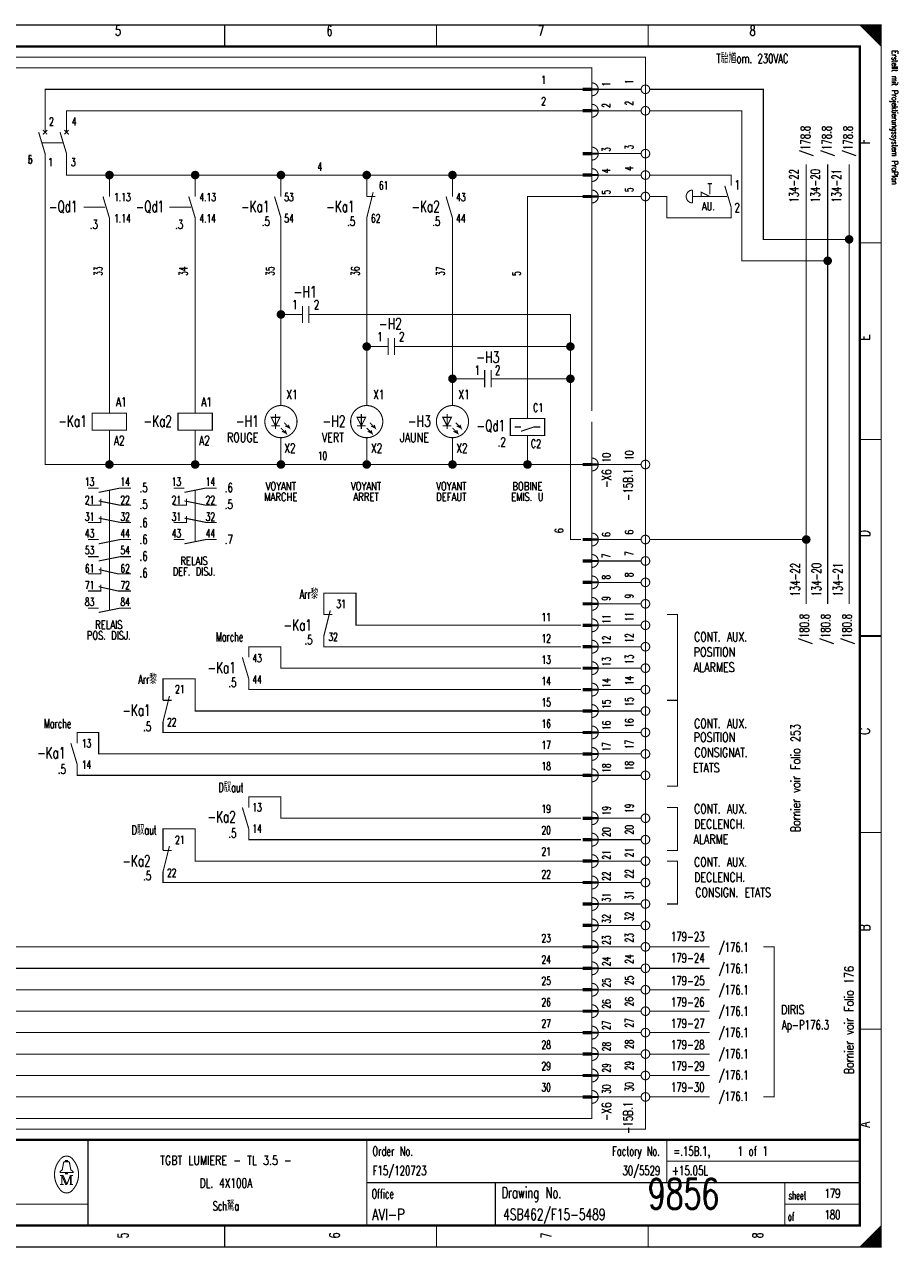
# Model space of a CAD drawing. Extents: x -1 to 409, y 0 to 286.
# Tile 2 of 2: x 205 to 409, y 0 to 285. Entities that reach past the tile are written whole.
import ezdxf
from ezdxf.enums import TextEntityAlignment as Align

# ---------------------------------------------------------------- set-up
doc = ezdxf.new("R2010")
doc.units = 0
doc.header["$MEASUREMENT"] = 0
doc.linetypes.add('GESTRICHELT', pattern=[3.75, 3, -0.75])
doc.layers.get('0').update_dxf_attribs({"color": 9, "linetype": 'CONTINUOUS'})
doc.layers.add('0L', color=7, linetype='CONTINUOUS')
doc.styles.get("Standard").update_dxf_attribs({"font": 'TXT', "bigfont": 'TXT'})

# ---------------------------------------------------------------- blocks, each defined once
blk = doc.blocks.new('BCIRCLE_FILLED')
at = {"color": 0, "linetype": 'Continuous', "const_width": 1, "flags": 128}
blk.add_lwpolyline([(0.5, 0, 1), (-0.5, 0, 1)], format="xyb", close=True, dxfattribs=at)

msp = doc.modelspace()

# ---------------------------------------------------------------- linework, layer by layer
at = {"color": 0, "const_width": 0.25, "flags": 128}
for points in [[(0, 142.5), (0, 285), (405, 285), (405, 0), (0, 0), (0, 142.5)], [(400, 285), (405, 280), (404.75, 280.25), (404.75, 285), (404.5, 285), (404.5, 280.5), (404.25, 280.75), (404.25, 285), (404, 285), (404, 281), (403.75, 281.25), (403.75, 285), (403.5, 285), (403.5, 281.5), (403.25, 281.75)], [(401.5, 283.5), (401.5, 285), (401.25, 285), (401.25, 283.75), (401, 284), (401, 285), (400.75, 285), (400.75, 284.25), (400.5, 284.5), (400.5, 285), (400.25, 285), (400.25, 284.75)], [(403.25, 281.75), (403.25, 285), (403, 285), (403, 282), (402.75, 282.25), (402.75, 285), (402.5, 285), (402.5, 282.5), (402.25, 282.75), (402.25, 285), (402, 285), (402, 283), (401.75, 283.25), (401.75, 285), (401.5, 285)], [(210, 260), (210, 270), (335.5, 270)], [(349, 270), (339, 270)], [(397.5, 235), (377.5, 235), (377.5, 270), (351, 270)], [(215, 260), (215, 265), (335.5, 265)], [(349, 265), (339, 265)], [(392.5, 230), (372.5, 230), (372.5, 265), (351, 265)], [(225, 182.5), (210, 182.5), (210, 255)], [(245, 250), (215, 250), (215, 255)], [(349, 255), (339, 255)], [(387.5, 150), (387.5, 252.5)], [(392.5, 150), (392.5, 252.5)], [(397.5, 150), (397.5, 252.5)], [(225, 245), (225, 250)], [(245, 245), (245, 250), (265, 250)], [(265, 245), (265, 250), (285, 250)], [(285, 245), (285, 250), (305, 250)], [(305, 245), (305, 250), (335.5, 250)], [(349, 250), (339, 250)], [(363, 245), (363, 246), (365, 245)], [(322.5, 193.25), (322.5, 245), (335.5, 245)], [(349, 245), (339, 245)], [(225, 194.5), (225, 240)], [(245, 194.5), (245, 240)], [(265, 196.25), (265, 240)], [(285, 196.25), (285, 240)], [(305, 196.25), (305, 240)], [(267, 217.5), (265, 217.5)], [(294.5, 210), (332.5, 210), (332.5, 217.5), (274.5, 217.5)], [(287, 210), (285, 210)], [(317, 202.5), (332.5, 202.5), (332.5, 210)], [(335.5, 55), (187.5, 55), (187.5, 207.5)], [(335.5, 60), (192.5, 60), (192.5, 207.5)], [(335.5, 65), (197.5, 65), (197.5, 207.5)], [(335.5, 70), (202.5, 70), (202.5, 207.5)], [(309.5, 202.5), (305, 202.5)], [(335, 165), (332.5, 165), (332.5, 202.5)], [(264.75, 193.5), (262.75, 193.5), (263.75, 191.5), (264.75, 193.5)], [(265, 191), (266.25, 189.75), (266, 190.5), (266.25, 189.75), (265.25, 190.25)], [(265.75, 192.25), (267, 191), (266.75, 191.75), (267, 191), (266, 191.5)], [(284.75, 193.5), (282.75, 193.5), (283.75, 191.5), (284.75, 193.5)], [(285, 191), (286.25, 189.75), (286, 190.5), (286.25, 189.75), (285.25, 190.25)], [(285.75, 192.25), (287, 191), (286.75, 191.75), (287, 191), (286, 191.5)], [(304.75, 193.5), (302.75, 193.5), (303.75, 191.5), (304.75, 193.5)], [(305, 191), (306.25, 189.75), (306, 190.5), (306.25, 189.75), (305.25, 190.25)], [(305.75, 192.25), (307, 191), (306.75, 191.75), (307, 191), (306, 191.5)], [(322.5, 193.25), (326.5, 193.25), (326.5, 189.25), (318.5, 189.25), (318.5, 193.25), (322.5, 193.25)], [(321, 190.25), (324, 191.25), (325.5, 191.25)], [(245, 182.5), (225, 182.5), (225, 190.5)], [(265, 182.5), (245, 182.5), (245, 190.5)], [(285, 182.5), (265, 182.5), (265, 188.75)], [(305, 182.5), (285, 182.5), (285, 188.75)], [(322.5, 182.5), (305, 182.5), (305, 188.75)], [(335.5, 182.5), (322.5, 182.5), (322.5, 189.25)], [(349, 182.5), (339, 182.5)], [(222.5, 176), (227.5, 177), (230, 177)], [(242.5, 176), (247.5, 177), (250, 177)], [(335.5, 50), (172.5, 50), (172.5, 175), (103, 175)], [(220, 173), (223, 173), (223, 174.5)], [(222.5, 174), (227.5, 173), (230, 173)], [(240, 173), (243, 173), (243, 174.5)], [(242.5, 174), (247.5, 173), (250, 173)], [(220, 169), (223, 169), (223, 170.5)], [(222.5, 170), (227.5, 169), (230, 169)], [(240, 169), (243, 169), (243, 170.5)], [(242.5, 170), (247.5, 169), (250, 169)], [(222.5, 164), (227.5, 165), (230, 165)], [(242.5, 164), (247.5, 165), (250, 165)], [(349, 165), (339, 165)], [(387.5, 165), (351, 165)], [(222.5, 160), (227.5, 161), (230, 161)], [(349, 160), (339, 160)], [(220, 157), (223, 157), (223, 158.5)], [(222.5, 158), (227, 157), (230, 157)], [(335.5, 45), (167.5, 45), (167.5, 155), (108, 155)], [(220, 153), (223, 153), (223, 154.5)], [(222.5, 154), (227, 153), (230, 153)], [(349, 155), (339, 155)], [(335, 145), (282.5, 145), (282.5, 152.5), (275, 152.5), (275, 147.5)], [(222.5, 148), (227.5, 149), (230, 149)], [(349, 150), (339, 150)], [(355, 127.5), (357.5, 127.5), (357.5, 147.5), (355, 147.5)], [(335, 140), (275, 140), (275, 142.5)], [(349, 145), (339, 145)], [(335, 135), (265, 135), (265, 140), (257.5, 140), (257.5, 137.5)], [(349, 140), (339, 140)], [(335.5, 40), (162.5, 40), (162.5, 135), (113, 135)], [(349, 135), (339, 135)], [(335.5, 125), (245, 125), (245, 132.5), (237.5, 132.5), (237.5, 127.5)], [(335, 130), (257.5, 130), (257.5, 132.5)], [(349, 130), (339, 130)], [(355, 127.5), (357.5, 127.5), (357.5, 107.5), (355, 107.5)], [(349, 125), (339, 125)], [(335.5, 35), (157.5, 35), (157.5, 120), (125, 120)], [(335.5, 115), (222.5, 115), (222.5, 120), (217.5, 120), (217.5, 117.5)], [(335.5, 120), (237.5, 120), (237.5, 122.5)], [(349, 120), (339, 120)], [(349, 115), (339, 115)], [(335.5, 110), (217.5, 110), (217.5, 112.5)], [(349, 110), (339, 110)], [(335, 100), (265, 100), (265, 105), (257.5, 105), (257.5, 102.5)], [(349, 100), (339, 100)], [(355, 102.5), (357.5, 102.5), (357.5, 92.5), (355, 92.5)], [(335.5, 90), (245, 90), (245, 97.5), (237.5, 97.5), (237.5, 92.5)], [(335, 95), (257.5, 95), (257.5, 97.5)], [(349, 95), (339, 95)], [(349, 90), (339, 90)], [(355, 90), (357.5, 90), (357.5, 80), (355, 80)], [(335.5, 85), (237.5, 85), (237.5, 87.5)], [(349, 85), (339, 85)], [(349, 80), (339, 80)], [(349, 75), (339, 75)], [(349, 70), (339, 70)], [(365, 70), (351, 70)], [(377.5, 70), (380, 70), (380, 35), (377.5, 35)], [(349, 65), (339, 65)], [(365, 65), (351, 65)], [(349, 60), (339, 60)], [(365, 60), (351, 60)], [(349, 55), (339, 55)], [(365, 55), (351, 55)], [(349, 50), (339, 50)], [(365, 50), (351, 50)], [(349, 45), (339, 45)], [(365, 45), (351, 45)], [(349, 40), (339, 40)], [(365, 40), (351, 40)], [(349, 35), (339, 35)], [(365, 35), (351, 35)], [(214.8, 19.9), (214.8, 20.2), (215.2, 20.2), (215.2, 19.9)], [(214.8, 17.4), (213.5, 17.4), (213.5, 17.6), (214, 18), (214.3, 19.6)], [(215.2, 17.4), (216.5, 17.4), (216.5, 17.6), (216, 18), (215.7, 19.6)], [(213.9, 16.7), (213.9, 14.6), (213.5, 14.6)], [(213.9, 16.7), (214.8, 14.6), (215.1, 14.6)], [(403, 0), (403, 3), (402.75, 2.75), (402.75, 0), (402.5, 0), (402.5, 2.5), (402.25, 2.25), (402.25, 0), (402, 0), (402, 2), (401.75, 1.75), (401.75, 0), (401.5, 0), (401.5, 1.5), (401.25, 1.25)], [(404.75, 4.75), (404.75, 0), (404.5, 0), (404.5, 4.5), (404.25, 4.25), (404.25, 0), (404, 0), (404, 4), (403.75, 3.75), (403.75, 0), (403.5, 0), (403.5, 3.5), (403.25, 3.25), (403.25, 0), (403, 0)], [(401.25, 1.25), (401.25, 0), (401, 0), (401, 1), (400.75, 0.75), (400.75, 0), (400.5, 0), (400.5, 0.5), (400.25, 0.25), (400.25, 0)]]:
    msp.add_lwpolyline(points, dxfattribs=at)
at = {"color": 0, "flags": 128}
for points, const_width in [([(0, 285), (405, 285), (405, 0), (0, 0)], 0.25), ([(5, 280), (400, 280), (400, 5), (5, 5)], 0.5), ([(5, 280), (400, 280), (400, 5), (5, 5)], 0.25), ([(337.5, 269.75), (335.5, 269.75), (335.5, 270.25), (337.5, 270.25)], 0.25), ([(337.5, 264.75), (335.5, 264.75), (335.5, 265.25), (337.5, 265.25)], 0.25), ([(337.5, 254.75), (335.5, 254.75), (335.5, 255.25), (337.5, 255.25)], 0.25), ([(337.5, 249.75), (335.5, 249.75), (335.5, 250.25), (337.5, 250.25)], 0.25), ([(337.5, 244.75), (335.5, 244.75), (335.5, 245.25), (337.5, 245.25)], 0.25), ([(221, 190.5), (229, 190.5), (229, 194.5), (221, 194.5)], 0.25), ([(241, 190.5), (249, 190.5), (249, 194.5), (241, 194.5)], 0.25), ([(337.5, 182.25), (335.5, 182.25), (335.5, 182.75), (337.5, 182.75)], 0.25), ([(337.5, 164.75), (335.5, 164.75), (335.5, 165.25), (337.5, 165.25)], 0.25), ([(337.5, 159.75), (335.5, 159.75), (335.5, 160.25), (337.5, 160.25)], 0.25), ([(337.5, 154.75), (335.5, 154.75), (335.5, 155.25), (337.5, 155.25)], 0.25), ([(337.5, 149.75), (335.5, 149.75), (335.5, 150.25), (337.5, 150.25)], 0.25), ([(337.5, 144.75), (335.5, 144.75), (335.5, 145.25), (337.5, 145.25)], 0.25), ([(337.5, 139.75), (335.5, 139.75), (335.5, 140.25), (337.5, 140.25)], 0.25), ([(337.5, 134.75), (335.5, 134.75), (335.5, 135.25), (337.5, 135.25)], 0.25), ([(337.5, 129.75), (335.5, 129.75), (335.5, 130.25), (337.5, 130.25)], 0.25), ([(337.5, 124.75), (335.5, 124.75), (335.5, 125.25), (337.5, 125.25)], 0.25), ([(337.5, 119.75), (335.5, 119.75), (335.5, 120.25), (337.5, 120.25)], 0.25), ([(337.5, 114.75), (335.5, 114.75), (335.5, 115.25), (337.5, 115.25)], 0.25), ([(337.5, 109.75), (335.5, 109.75), (335.5, 110.25), (337.5, 110.25)], 0.25), ([(337.5, 99.75), (335.5, 99.75), (335.5, 100.25), (337.5, 100.25)], 0.25), ([(337.5, 94.75), (335.5, 94.75), (335.5, 95.25), (337.5, 95.25)], 0.25), ([(337.5, 89.75), (335.5, 89.75), (335.5, 90.25), (337.5, 90.25)], 0.25), ([(337.5, 84.75), (335.5, 84.75), (335.5, 85.25), (337.5, 85.25)], 0.25), ([(337.5, 79.75), (335.5, 79.75), (335.5, 80.25), (337.5, 80.25)], 0.25), ([(337.5, 74.75), (335.5, 74.75), (335.5, 75.25), (337.5, 75.25)], 0.25), ([(337.5, 69.75), (335.5, 69.75), (335.5, 70.25), (337.5, 70.25)], 0.25), ([(337.5, 64.75), (335.5, 64.75), (335.5, 65.25), (337.5, 65.25)], 0.25), ([(337.5, 59.75), (335.5, 59.75), (335.5, 60.25), (337.5, 60.25)], 0.25), ([(337.5, 54.75), (335.5, 54.75), (335.5, 55.25), (337.5, 55.25)], 0.25), ([(337.5, 49.75), (335.5, 49.75), (335.5, 50.25), (337.5, 50.25)], 0.25), ([(337.5, 44.75), (335.5, 44.75), (335.5, 45.25), (337.5, 45.25)], 0.25), ([(337.5, 39.75), (335.5, 39.75), (335.5, 40.25), (337.5, 40.25)], 0.25), ([(337.5, 34.75), (335.5, 34.75), (335.5, 35.25), (337.5, 35.25)], 0.25), ([(214.8, 17.4), (215.2, 17.4), (215.2, 17.1), (214.8, 17.1)], 0.25)]:
    msp.add_lwpolyline(points, close=True, dxfattribs=dict(at, const_width=const_width))
at = {"color": 0}
for points, const_width in [([(251.875, 285), (251.875, 280)], 0.25), ([(301.25, 285), (301.25, 280)], 0.25), ([(350.625, 285), (350.625, 280)], 0.25), ([(335.5, 270), (337.5, 270)], 0.25), ([(335.5, 265), (337.5, 265)], 0.25), ([(208.5, 260), (210, 255)], 0.25), ([(210.5, 260.5), (209.5, 259.5)], 0.25), ([(209.5, 260.5), (210.5, 259.5)], 0.25), ([(213.5, 260), (215, 255)], 0.25), ([(215.5, 260.5), (214.5, 259.5)], 0.25), ([(214.5, 260.5), (215.5, 259.5)], 0.25), ([(335.5, 255), (337.5, 255)], 0.25), ([(335.5, 250), (337.5, 250)], 0.25), ([(286.5, 246), (285, 240)], 0.25), ([(361, 246.5), (361, 243.5)], 0.25), ([(364.5, 248), (365.5, 248)], 0.25), ([(368.5, 247.5), (370, 242.5)], 0.25), ([(223.5, 245), (225, 240)], 0.25), ([(243.5, 245), (245, 240)], 0.25), ([(263.5, 245), (265, 240)], 0.25), ([(285, 245), (287, 245)], 0.25), ([(303.5, 245), (305, 240)], 0.25), ([(335.5, 245), (337.5, 245)], 0.25), ([(405, 234.167), (400, 234.167)], 0.25), ([(270, 217.5), (267, 217.5)], 0.25), ([(270, 219.5), (270, 215.5)], 0.25), ([(271.5, 219.5), (271.5, 215.5)], 0.25), ([(271.5, 217.5), (274.5, 217.5)], 0.25), ([(290, 212), (290, 208)], 0.25), ([(291.5, 212), (291.5, 208)], 0.25), ([(290, 210), (287, 210)], 0.25), ([(291.5, 210), (294.5, 210)], 0.25), ([(312.5, 202.5), (309.5, 202.5)], 0.25), ([(312.5, 204.5), (312.5, 200.5)], 0.25), ([(314, 204.5), (314, 200.5)], 0.25), ([(314, 202.5), (317, 202.5)], 0.25), ([(263.75, 194.25), (263.75, 190.75)], 0.25), ([(283.75, 194.25), (283.75, 190.75)], 0.25), ([(303.75, 194.25), (303.75, 190.75)], 0.25), ([(262.75, 191.5), (264.75, 191.5)], 0.25), ([(282.75, 191.5), (284.75, 191.5)], 0.25), ([(302.75, 191.5), (304.75, 191.5)], 0.25), ([(319.5, 191.25), (321, 191.25)], 0.25), ([(405, 188.334), (400, 188.334)], 0.25), ([(335.5, 182.5), (337.5, 182.5)], 0.25), ([(220, 177), (222.5, 177)], 0.25), ([(240, 177), (242.5, 177)], 0.25), ([(220, 165), (222.5, 165)], 0.25), ([(240, 165), (242.5, 165)], 0.25), ([(335.5, 165), (337.5, 165)], 0.25), ([(220, 161), (222.5, 161)], 0.25), ([(335.5, 160), (337.5, 160)], 0.25), ([(335.5, 155), (337.5, 155)], 0.25), ([(220, 149), (222.5, 149)], 0.25), ([(276.5, 148.5), (275, 142.5)], 0.25), ([(335.5, 150), (337.5, 150)], 0.25), ([(275, 147.5), (277, 147.5)], 0.25), ([(335.5, 145), (337.5, 145)], 0.25), ([(400, 142.5), (405, 142.5)], 0.5), ([(405, 142.5), (400, 142.5)], 0.25), ([(335.5, 140), (337.5, 140)], 0.25), ([(256, 137.5), (257.5, 132.5)], 0.25), ([(335.5, 135), (337.5, 135)], 0.25), ([(239, 128.5), (237.5, 122.5)], 0.25), ([(335.5, 130), (337.5, 130)], 0.25), ([(237.5, 127.5), (239.5, 127.5)], 0.25), ([(335.5, 125), (337.5, 125)], 0.25), ([(335.5, 120), (337.5, 120)], 0.25), ([(216, 117.5), (217.5, 112.5)], 0.25), ([(335.5, 115), (337.5, 115)], 0.25), ([(335.5, 110), (337.5, 110)], 0.25), ([(256, 102.5), (257.5, 97.5)], 0.25), ([(335.5, 100), (337.5, 100)], 0.25), ([(335.5, 95), (337.5, 95)], 0.25), ([(405, 96.667), (400, 96.667)], 0.25), ([(239, 93.5), (237.5, 87.5)], 0.25), ([(237.5, 92.5), (239.5, 92.5)], 0.25), ([(335.5, 90), (337.5, 90)], 0.25), ([(335.5, 85), (337.5, 85)], 0.25), ([(335.5, 80), (337.5, 80)], 0.25), ([(335.5, 75), (337.5, 75)], 0.25), ([(335.5, 70), (337.5, 70)], 0.25), ([(335.5, 65), (337.5, 65)], 0.25), ([(335.5, 60), (337.5, 60)], 0.25), ([(335.5, 55), (337.5, 55)], 0.25), ([(335.5, 50), (337.5, 50)], 0.25), ([(405, 50.834), (400, 50.834)], 0.25), ([(335.5, 45), (337.5, 45)], 0.25), ([(335.5, 40), (337.5, 40)], 0.25), ([(335.5, 35), (337.5, 35)], 0.25), ([(400, 25), (5, 25)], 0.5), ([(220, 25), (220, 5)], 0.25), ([(285, 25), (285, 5)], 0.25), ([(355, 25), (355, 15)], 0.25), ([(214.6, 19.9), (215.5, 19.9)], 0.25), ([(355, 20), (400, 20)], 0.25), ([(213.5, 16.7), (214.2, 16.7)], 0.25), ([(213.9, 14.6), (214.3, 14.6)], 0.25), ([(214.2, 16.7), (215.1, 14.6)], 0.25), ([(215.1, 14.6), (215.9, 16.7)], 0.25), ([(216.5, 14.6), (215.7, 14.6)], 0.25), ([(215.9, 14.6), (215.9, 16.7)], 0.25), ([(215.9, 16.7), (216.5, 16.7)], 0.25), ([(216.1, 16.7), (216.1, 14.6)], 0.25), ([(285, 15), (400, 15)], 0.25), ([(315, 15), (315, 5)], 0.25), ([(382.5, 15), (382.5, 5)], 0.25), ([(5, 10), (220, 10)], 0.25), ([(382.5, 10), (400, 10)], 0.25), ([(251.875, 0), (251.875, 5)], 0.25), ([(301.25, 0), (301.25, 5)], 0.25), ([(350.625, 0), (350.625, 5)], 0.25), ([(405, 5), (400, 0)], 0.25)]:
    msp.add_lwpolyline(points, dxfattribs=dict(at, const_width=const_width))
at = {"color": 0, "linetype": 'GESTRICHELT', "const_width": 0.25, "flags": 128}
for points in [[(67.5, 277.5), (350, 277.5), (350, 27.5), (125, 27.5), (125, 65), (67.5, 65), (67.5, 277.5)], [(70, 250), (150, 250), (150, 275), (337.5, 275), (337.5, 225)], [(337.5, 192.5), (337.5, 30), (150, 30), (150, 82.5), (70, 82.5), (70, 250)], [(370, 247.5), (370, 250), (351, 250)], [(370, 242.5), (370, 240), (355, 240), (355, 245), (351, 245)]]:
    msp.add_lwpolyline(points, dxfattribs=at)
at = {"color": 0, "const_width": 0.25, "flags": 128}
for points in [[(337.5, 268.5, 1), (337.5, 271.5, 1)], [(337.5, 263.5, 1), (337.5, 266.5, 1)], [(337.5, 253.5, 1), (337.5, 256.5, 1)], [(337.5, 248.5, 1), (337.5, 251.5, 1)], [(337.5, 243.5, 1), (337.5, 246.5, 1)], [(361, 246.5, 1), (361, 243.5, 1)], [(337.5, 181, 1), (337.5, 184, 1)], [(337.5, 163.5, 1), (337.5, 166.5, 1)], [(337.5, 158.5, 1), (337.5, 161.5, 1)], [(337.5, 153.5, 1), (337.5, 156.5, 1)], [(337.5, 148.5, 1), (337.5, 151.5, 1)], [(337.5, 143.5, 1), (337.5, 146.5, 1)], [(337.5, 138.5, 1), (337.5, 141.5, 1)], [(337.5, 133.5, 1), (337.5, 136.5, 1)], [(337.5, 128.5, 1), (337.5, 131.5, 1)], [(337.5, 123.5, 1), (337.5, 126.5, 1)], [(337.5, 118.5, 1), (337.5, 121.5, 1)], [(337.5, 113.5, 1), (337.5, 116.5, 1)], [(337.5, 108.5, 1), (337.5, 111.5, 1)], [(337.5, 98.5, 1), (337.5, 101.5, 1)], [(337.5, 93.5, 1), (337.5, 96.5, 1)], [(337.5, 88.5, 1), (337.5, 91.5, 1)], [(337.5, 83.5, 1), (337.5, 86.5, 1)], [(337.5, 78.5, 1), (337.5, 81.5, 1)], [(337.5, 73.5, 1), (337.5, 76.5, 1)], [(337.5, 68.5, 1), (337.5, 71.5, 1)], [(337.5, 63.5, 1), (337.5, 66.5, 1)], [(337.5, 58.5, 1), (337.5, 61.5, 1)], [(337.5, 53.5, 1), (337.5, 56.5, 1)], [(337.5, 48.5, 1), (337.5, 51.5, 1)], [(337.5, 43.5, 1), (337.5, 46.5, 1)], [(337.5, 38.5, 1), (337.5, 41.5, 1)], [(337.5, 33.5, 1), (337.5, 36.5, 1)], [(213.499601, 20.388348, 0.373815), (213.488, 13.425, 0.373815)], [(216.493359, 20.403602, 0.530775), (213.513, 20.413, 0.530775)], [(214.6, 19.9, 0.414214), (214.3, 19.6, 0.414214)], [(215.7, 19.6, 0.414214), (215.4, 19.9, 0.414214)], [(216.498075, 13.401685, 0.378582), (216.463, 20.438, 0.378582)], [(213.502705, 13.401803, 0.532213), (216.488, 13.388, 0.532213)]]:
    msp.add_lwpolyline(points, format="xyb", dxfattribs=at)
for points in [[(351, 270, 1), (349, 270, 1)], [(351, 265, 1), (349, 265, 1)], [(351, 255, 1), (349, 255, 1)], [(351, 250, 1), (349, 250, 1)], [(351, 245, 1), (349, 245, 1)], [(268.75, 192.5, 1), (261.25, 192.5, 1)], [(288.75, 192.5, 1), (281.25, 192.5, 1)], [(308.75, 192.5, 1), (301.25, 192.5, 1)], [(351, 182.5, 1), (349, 182.5, 1)], [(351, 165, 1), (349, 165, 1)], [(351, 160, 1), (349, 160, 1)], [(351, 155, 1), (349, 155, 1)], [(351, 150, 1), (349, 150, 1)], [(351, 145, 1), (349, 145, 1)], [(351, 140, 1), (349, 140, 1)], [(351, 135, 1), (349, 135, 1)], [(351, 130, 1), (349, 130, 1)], [(351, 125, 1), (349, 125, 1)], [(351, 120, 1), (349, 120, 1)], [(351, 115, 1), (349, 115, 1)], [(351, 110, 1), (349, 110, 1)], [(351, 100, 1), (349, 100, 1)], [(351, 95, 1), (349, 95, 1)], [(351, 90, 1), (349, 90, 1)], [(351, 85, 1), (349, 85, 1)], [(351, 80, 1), (349, 80, 1)], [(351, 75, 1), (349, 75, 1)], [(351, 70, 1), (349, 70, 1)], [(351, 65, 1), (349, 65, 1)], [(351, 60, 1), (349, 60, 1)], [(351, 55, 1), (349, 55, 1)], [(351, 50, 1), (349, 50, 1)], [(351, 45, 1), (349, 45, 1)], [(351, 40, 1), (349, 40, 1)], [(351, 35, 1), (349, 35, 1)]]:
    msp.add_lwpolyline(points, format="xyb", close=True, dxfattribs=at)
at = {"color": 0, "linetype": 'GESTRICHELT', "const_width": 0.25}
for points in [[(209.25, 257.5), (214.25, 257.5)], [(365, 248), (365, 245.5)], [(219, 242.5), (224, 242.5)], [(239, 242.5), (244, 242.5)], [(367, 245), (361, 245)], [(364, 245), (369, 245)], [(337.5, 195), (337.5, 230)], [(225, 164.5), (225, 176.5)], [(245, 164.5), (245, 176.5)], [(225, 148.5), (225, 169)]]:
    msp.add_lwpolyline(points, dxfattribs=at)
at = {"layer": '0L', "color": 0}
for points in [[(338.95, 270.25), (337.55, 270.25), (338.95, 269.75), (337.55, 269.75)], [(338.95, 265.25), (337.55, 265.25), (338.95, 264.75), (337.55, 264.75)], [(338.95, 255.25), (337.55, 255.25), (338.95, 254.75), (337.55, 254.75)], [(338.95, 250.25), (337.55, 250.25), (338.95, 249.75), (337.55, 249.75)], [(338.95, 245.25), (337.55, 245.25), (338.95, 244.75), (337.55, 244.75)], [(338.95, 182.75), (337.55, 182.75), (338.95, 182.25), (337.55, 182.25)], [(338.95, 165.25), (337.55, 165.25), (338.95, 164.75), (337.55, 164.75)], [(338.95, 160.25), (337.55, 160.25), (338.95, 159.75), (337.55, 159.75)], [(338.95, 155.25), (337.55, 155.25), (338.95, 154.75), (337.55, 154.75)], [(338.95, 150.25), (337.55, 150.25), (338.95, 149.75), (337.55, 149.75)], [(338.95, 145.25), (337.55, 145.25), (338.95, 144.75), (337.55, 144.75)], [(338.95, 140.25), (337.55, 140.25), (338.95, 139.75), (337.55, 139.75)], [(338.95, 135.25), (337.55, 135.25), (338.95, 134.75), (337.55, 134.75)], [(338.95, 130.25), (337.55, 130.25), (338.95, 129.75), (337.55, 129.75)], [(338.95, 125.25), (337.55, 125.25), (338.95, 124.75), (337.55, 124.75)], [(338.95, 120.25), (337.55, 120.25), (338.95, 119.75), (337.55, 119.75)], [(338.95, 115.25), (337.55, 115.25), (338.95, 114.75), (337.55, 114.75)], [(338.95, 110.25), (337.55, 110.25), (338.95, 109.75), (337.55, 109.75)], [(338.95, 100.25), (337.55, 100.25), (338.95, 99.75), (337.55, 99.75)], [(338.95, 95.25), (337.55, 95.25), (338.95, 94.75), (337.55, 94.75)], [(338.95, 90.25), (337.55, 90.25), (338.95, 89.75), (337.55, 89.75)], [(338.95, 85.25), (337.55, 85.25), (338.95, 84.75), (337.55, 84.75)], [(338.95, 80.25), (337.55, 80.25), (338.95, 79.75), (337.55, 79.75)], [(338.95, 75.25), (337.55, 75.25), (338.95, 74.75), (337.55, 74.75)], [(338.95, 70.25), (337.55, 70.25), (338.95, 69.75), (337.55, 69.75)], [(338.95, 65.25), (337.55, 65.25), (338.95, 64.75), (337.55, 64.75)], [(338.95, 60.25), (337.55, 60.25), (338.95, 59.75), (337.55, 59.75)], [(338.95, 55.25), (337.55, 55.25), (338.95, 54.75), (337.55, 54.75)], [(338.95, 50.25), (337.55, 50.25), (338.95, 49.75), (337.55, 49.75)], [(338.95, 45.25), (337.55, 45.25), (338.95, 44.75), (337.55, 44.75)], [(338.95, 40.25), (337.55, 40.25), (338.95, 39.75), (337.55, 39.75)], [(338.95, 35.25), (337.55, 35.25), (338.95, 34.75), (337.55, 34.75)]]:
    msp.add_solid(points, dxfattribs=at)

# ---------------------------------------------------------------- block references
at = {"color": 0}
for p in [(225, 250), (245, 250), (265, 250), (285, 250), (305, 250), (397.5, 235), (392.5, 230), (265, 217.5), (285, 210), (332.5, 210), (305, 202.5), (332.5, 202.5), (225, 182.5), (245, 182.5), (265, 182.5), (285, 182.5), (305, 182.5), (322.5, 182.5), (387.5, 165)]:
    msp.add_blockref('BCIRCLE_FILLED', p, dxfattribs=at)

# ---------------------------------------------------------------- texts
for s, height, width, p in [('5', 2.38125, 0.672, (226.989415, 284.858032)), ('6', 2.38125, 0.672, (276.323163, 284.858032)), ('7', 2.38125, 0.672, (325.656912, 284.858032)), ('8', 2.38125, 0.672, (374.99066, 284.858032)), ('AU.', 1.905, 0.738667, (364.698007, 243.687422)), ('-H1', 2.619375, 0.709333, (270.644458, 224.09589)), ('-H2', 2.619375, 0.709333, (290.519925, 216.64259)), ('-H3', 2.619375, 0.709333, (313.234745, 208.834371)), ('VOYANT', 1.905, 0.76, (264.965753, 178.382316)), ('VOYANT', 1.905, 0.76, (284.84122, 178.382316)), ('VOYANT', 1.905, 0.76, (304.716687, 178.382316)), ('BOBINE', 1.905, 0.76, (322.46264, 178.382316)), ('MARCHE', 1.905, 0.76, (264.965753, 175.897883)), ('ARRET', 1.905, 0.76, (284.84122, 175.897883)), ('DEFAUT', 1.905, 0.76, (304.716687, 175.897883)), ('EMIS. U', 1.905, 0.741714, (322.46264, 175.897883)), ('RELAIS', 1.905, 0.76, (244.735367, 160.991283)), ('DEF. DISJ.', 1.905, 0.7408, (244.735367, 158.506849)), ('RELAIS', 1.905, 0.76, (224.8599, 146.084682)), ('POS. DISJ.', 1.905, 0.7408, (224.8599, 143.600249)), ('TGBT LUMIERE - TL 3.5 -', 2.143125, 0.754667, (252.188667, 21.295143)), ('DL. 4X100A', 2.143125, 0.712, (252.188667, 15.971357)), ('Sch駑a', 2.143125, 0.626667, (252.188667, 10.647572))]:
    msp.add_text(s, height=height, dxfattribs=dict(at, width=width)).set_placement(p, align=Align.TOP_CENTER)
for s, height, width, p in [('T駘馗om. 230VAC', 2.143125, 0.669867, (366.520517, 278.256538)), ('1', 1.905, 0.672, (325.7066, 273.145704)), ('2', 1.905, 0.672, (325.7066, 268.176837)), ('1', 1.905, 0.672, (210.712827, 253.980075)), ('3', 1.905, 0.672, (216.036613, 253.980075)), ('4', 1.905, 0.672, (273.533499, 252.915318)), ('1', 2.143125, 0.672, (370.78132, 248.798257)), ('1.13', 1.905, 0.678, (226.098568, 245.816936)), ('4.13', 1.905, 0.678, (245.974035, 245.816936)), ('53', 1.905, 0.672, (265.774969, 245.816936)), ('43', 1.905, 0.672, (305.880822, 245.816936)), ('2', 2.143125, 0.672, (370.78132, 243.474471)), ('1.14', 1.905, 0.678, (226.098568, 240.84807)), ('4.14', 1.905, 0.678, (245.974035, 240.84807)), ('54', 1.905, 0.672, (265.774969, 240.84807)), ('62', 1.905, 0.672, (286.005355, 240.84807)), ('44', 1.905, 0.672, (305.880822, 240.84807)), ('A2', 2.143125, 0.716, (226.036457, 189.171856)), ('A2', 2.143125, 0.716, (245.911924, 189.171856)), ('C2', 1.905, 0.716, (323.284278, 188.32005)), ('X2', 2.143125, 0.716, (265.787391, 187.39726)), ('10', 1.905, 0.672, (273.583188, 185.480697)), ('X2', 2.143125, 0.716, (286.017777, 187.39726)), ('X2', 2.143125, 0.716, (305.893244, 187.39726)), ('13', 1.905, 0.672, (219.280573, 179.447073)), ('.5', 2.143125, 0.684, (232.032814, 178.169365)), ('.5', 2.143125, 0.684, (232.032814, 178.169365)), ('13', 1.905, 0.672, (239.510959, 179.447073)), ('.6', 2.143125, 0.684, (251.908281, 178.169365)), ('.6', 2.143125, 0.684, (251.908281, 178.169365)), ('21', 1.905, 0.672, (219.280573, 175.188045)), ('.5', 2.143125, 0.684, (232.032814, 174.265255)), ('.5', 2.143125, 0.684, (232.032814, 174.265255)), ('21', 1.905, 0.672, (239.510959, 175.188045)), ('.5', 2.143125, 0.684, (251.908281, 174.265255)), ('.5', 2.143125, 0.684, (251.908281, 174.265255)), ('31', 1.905, 0.672, (219.280573, 171.283935)), ('31', 1.905, 0.672, (239.510959, 171.283935)), ('.6', 2.143125, 0.684, (232.032814, 170.006227)), ('.6', 2.143125, 0.684, (232.032814, 170.006227)), ('43', 1.905, 0.672, (219.280573, 167.379826)), ('.6', 2.143125, 0.684, (232.032814, 166.102117)), ('.6', 2.143125, 0.684, (232.032814, 166.102117)), ('43', 1.905, 0.672, (239.510959, 167.379826)), ('.7', 2.143125, 0.684, (251.908281, 166.102117)), ('.7', 2.143125, 0.684, (251.908281, 166.102117)), ('53', 1.905, 0.672, (219.280573, 163.475716)), ('.6', 2.143125, 0.684, (232.032814, 162.198007)), ('.6', 2.143125, 0.684, (232.032814, 162.198007)), ('61', 1.905, 0.672, (219.280573, 159.216687)), ('.6', 2.143125, 0.684, (232.032814, 158.293898)), ('.6', 2.143125, 0.684, (232.032814, 158.293898)), ('71', 1.905, 0.672, (219.280573, 155.312578)), ('83', 1.905, 0.672, (219.280573, 151.408468)), ('11', 1.905, 0.672, (325.756289, 147.859278)), ('32', 1.905, 0.672, (276.067621, 143.24533)), ('12', 1.905, 0.672, (325.756289, 142.890411)), ('CONT. AUX.', 2.143125, 0.7408, (361.352895, 143.387298)), ('POSITION', 2.143125, 0.76, (361.253518, 139.838107)), ('43', 1.905, 0.672, (258.321669, 138.276463)), ('13', 1.905, 0.672, (325.756289, 137.921544)), ('ALARMES', 2.143125, 0.76, (361.253518, 136.288917)), ('44', 1.905, 0.672, (258.321669, 133.307597)), ('14', 1.905, 0.672, (325.756289, 132.952677)), ('15', 1.905, 0.672, (325.756289, 127.983811)), ('22', 1.905, 0.672, (238.446202, 123.369863)), ('16', 1.905, 0.672, (325.756289, 123.014944)), ('CONT. AUX.', 2.143125, 0.7408, (361.352895, 123.156912)), ('POSITION', 2.143125, 0.76, (361.253518, 119.96264)), ('13', 1.905, 0.672, (218.570735, 118.400996)), ('17', 1.905, 0.672, (325.756289, 118.046077)), ('CONSIGNAT.', 2.143125, 0.7536, (361.402584, 116.41345)), ('14', 1.905, 0.672, (218.570735, 113.43213)), ('18', 1.905, 0.672, (325.756289, 113.07721)), ('ETATS', 2.143125, 0.76, (361.104452, 112.864259)), ('13', 1.905, 0.672, (258.321669, 103.494396)), ('19', 1.905, 0.672, (325.756289, 103.139477)), ('CONT. AUX.', 2.143125, 0.7408, (361.352895, 103.281445)), ('14', 1.905, 0.672, (258.321669, 98.525529)), ('20', 1.905, 0.672, (325.756289, 98.17061)), ('DECLENCH.', 2.143125, 0.752889, (361.365318, 99.732254)), ('ALARME', 2.143125, 0.76, (361.191407, 96.183064)), ('21', 1.905, 0.672, (325.756289, 93.201743)), ('CONT. AUX.', 2.143125, 0.7408, (361.352895, 90.859278)), ('22', 1.905, 0.672, (238.446202, 88.232877)), ('22', 1.905, 0.672, (325.756289, 87.877958)), ('DECLENCH.', 2.143125, 0.752889, (361.365318, 87.310087)), ('CONSIGN. ETATS', 2.143125, 0.750857, (361.613761, 83.760897)), ('23', 1.905, 0.672, (325.756289, 72.971357)), ('/176.1', 2.143125, 0.68, (367.075965, 70.983811)), ('24', 1.905, 0.672, (325.756289, 68.002491)), ('/176.1', 2.143125, 0.68, (367.075965, 66.014944)), ('25', 1.905, 0.672, (325.756289, 63.033624)), ('/176.1', 2.143125, 0.68, (367.075965, 61.046077)), ('26', 1.905, 0.672, (325.756289, 58.064757)), ('/176.1', 2.143125, 0.68, (367.075965, 56.07721)), ('DIRIS', 2.143125, 0.76, (381.640068, 56.43213)), ('27', 1.905, 0.672, (325.756289, 53.09589)), ('Ap-P176.3', 2.143125, 0.688889, (381.813979, 52.882939)), ('/176.1', 2.143125, 0.68, (367.075965, 51.108344)), ('28', 1.905, 0.672, (325.756289, 48.127024)), ('/176.1', 2.143125, 0.68, (367.075965, 46.139477)), ('29', 1.905, 0.672, (325.756289, 43.158157)), ('/176.1', 2.143125, 0.68, (367.075965, 41.17061)), ('30', 1.905, 0.672, (325.756289, 38.18929)), ('/176.1', 2.143125, 0.68, (367.075965, 36.201743)), ('Order No.', 2.143125, 0.656889, (286.328331, 23.424658)), ('=.15B.1,    1 of 1', 2.143125, 0.682222, (356.495828, 23.424658)), ('Office', 2.143125, 0.626667, (286.154421, 13.486924)), ('Drawing No.', 2.619375, 0.646545, (316.427242, 13.983811)), ('sheet', 1.905, 0.6, (383.377397, 12.990037)), ('of', 1.905, 0.6, (383.228331, 8.021171))]:
    msp.add_text(s, height=height, dxfattribs=dict(at, width=width)).set_placement(p, align=Align.TOP_LEFT)
for s, height, rotation, width, p in [('Erstellt mit Projektierungssystem ProPlan', 1.42875, 270, 0.622634, (407.023879, 279.056912)), ('1', 1.905, 90, 0.672, (347.711582, 271.209755)), ('2', 1.905, 90, 0.672, (347.711582, 266.240889)), ('3', 1.905, 90, 0.672, (347.711582, 255.948236)), ('4', 1.905, 90, 0.672, (347.711582, 250.979369)), ('5', 1.905, 90, 0.672, (347.711582, 246.010503)), ('33', 1.905, 90, 0.672, (223.894521, 226.489955)), ('34', 1.905, 90, 0.672, (243.769988, 226.489955)), ('35', 1.905, 90, 0.672, (264.000374, 226.489955)), ('36', 1.905, 90, 0.672, (283.875841, 226.489955)), ('37', 1.905, 90, 0.672, (303.751308, 226.489955)), ('5', 1.905, 90, 0.672, (321.447572, 226.489955)), ('10', 1.905, 90, 0.672, (347.76127, 183.544749)), ('6', 1.905, 90, 0.672, (331.385305, 166.508635)), ('6', 1.905, 90, 0.672, (347.711582, 166.153716)), ('7', 1.905, 90, 0.672, (347.711582, 161.184849)), ('8', 1.905, 90, 0.672, (347.711582, 156.215982)), ('134-22', 2.143125, 90, 0.676, (386.63378, 151.727382)), ('134-20', 2.143125, 90, 0.676, (391.602646, 151.727382)), ('134-21', 2.143125, 90, 0.676, (396.571513, 151.727382)), ('9', 1.905, 90, 0.672, (347.711582, 151.247115)), ('11', 1.905, 90, 0.672, (347.76127, 145.923329)), ('12', 1.905, 90, 0.672, (347.76127, 140.954463)), ('13', 1.905, 90, 0.672, (347.76127, 135.985596)), ('14', 1.905, 90, 0.672, (347.76127, 131.016729)), ('15', 1.905, 90, 0.672, (347.76127, 126.047862)), ('16', 1.905, 90, 0.672, (347.76127, 121.078996)), ('17', 1.905, 90, 0.672, (347.76127, 116.110129)), ('18', 1.905, 90, 0.672, (347.76127, 111.141262)), ('19', 1.905, 90, 0.672, (347.76127, 101.203529)), ('20', 1.905, 90, 0.672, (347.76127, 96.234662)), ('21', 1.905, 90, 0.672, (347.76127, 90.910876)), ('22', 1.905, 90, 0.672, (347.76127, 85.942009)), ('31', 1.905, 90, 0.672, (347.76127, 80.973143)), ('32', 1.905, 90, 0.672, (347.76127, 76.004276)), ('23', 1.905, 90, 0.672, (347.76127, 71.035409)), ('24', 1.905, 90, 0.672, (347.76127, 66.066542)), ('25', 1.905, 90, 0.672, (347.76127, 61.097676)), ('26', 1.905, 90, 0.672, (347.76127, 56.128809)), ('27', 1.905, 90, 0.672, (347.76127, 51.159942)), ('28', 1.905, 90, 0.672, (347.76127, 46.191075)), ('29', 1.905, 90, 0.672, (347.76127, 41.222209)), ('30', 1.905, 90, 0.672, (347.76127, 36.253342))]:
    msp.add_text(s, height=height, rotation=rotation, dxfattribs=dict(at, width=width)).set_placement(p, align=Align.BOTTOM_LEFT)
for s, height, width, p in [('1', 1.905, 0.672, (339.903362, 270.66127)), ('2', 1.905, 0.672, (339.903362, 265.692403)), ('/178.8', 2.143125, 0.68, (386.241594, 254.476961)), ('/178.8', 2.143125, 0.68, (391.210461, 254.476961)), ('/178.8', 2.143125, 0.68, (396.179328, 254.476961)), ('F', 2.38125, 0.76, (399.909527, 257.174346)), ('3', 1.905, 0.672, (339.903362, 255.399751)), ('4', 1.905, 0.672, (339.903362, 250.430884)), ('5', 1.905, 0.672, (339.903362, 245.462017)), ('E', 2.38125, 0.76, (399.909527, 211.389788)), ('10', 1.905, 0.672, (339.953051, 182.996264)), ('6', 1.905, 0.672, (339.903362, 165.60523)), ('D', 2.38125, 0.76, (399.921949, 165.60523)), ('7', 1.905, 0.672, (339.903362, 160.636364)), ('8', 1.905, 0.672, (339.903362, 155.667497)), ('9', 1.905, 0.672, (339.903362, 150.69863)), ('11', 1.905, 0.672, (339.953051, 145.374844)), ('12', 1.905, 0.672, (339.953051, 140.405978)), ('13', 1.905, 0.672, (339.953051, 135.437111)), ('14', 1.905, 0.672, (339.953051, 130.468244)), ('15', 1.905, 0.672, (339.953051, 125.499377)), ('16', 1.905, 0.672, (339.953051, 120.530511)), ('C', 2.38125, 0.76, (399.921949, 119.465753)), ('17', 1.905, 0.672, (339.953051, 115.561644)), ('Bornier voir Folio 253', 2.143125, 0.76, (383.943536, 96.747983)), ('18', 1.905, 0.672, (339.953051, 110.592777)), ('19', 1.905, 0.672, (339.953051, 100.655044)), ('20', 1.905, 0.672, (339.953051, 95.686177)), ('21', 1.905, 0.672, (339.953051, 90.362391)), ('22', 1.905, 0.672, (339.953051, 85.393524)), ('31', 1.905, 0.672, (339.953051, 80.424658)), ('32', 1.905, 0.672, (339.953051, 75.455791)), ('B', 2.38125, 0.76, (399.909527, 73.681196)), ('23', 1.905, 0.672, (339.953051, 70.486924)), ('24', 1.905, 0.672, (339.953051, 65.518057)), ('25', 1.905, 0.672, (339.953051, 60.549191)), ('Bornier voir Folio 176', 2.143125, 0.76, (396.404787, 40.308612)), ('26', 1.905, 0.672, (339.953051, 55.580324)), ('27', 1.905, 0.672, (339.953051, 50.611457)), ('28', 1.905, 0.672, (339.953051, 45.64259)), ('29', 1.905, 0.672, (339.953051, 40.673724)), ('30', 1.905, 0.672, (339.953051, 35.704857)), ('A', 2.38125, 0.76, (399.909527, 27.896638))]:
    msp.add_text(s, height=height, rotation=90, dxfattribs=dict(at, width=width)).set_placement(p, align=Align.TOP_LEFT)
for s, height, width, p in [('2', 1.905, 0.672, (210.932877, 260.964882)), ('4', 1.905, 0.672, (216.256663, 260.964882)), ('5', 1.905, 0.672, (205.96401, 252.091905)), ('6', 1.905, 0.672, (205.96401, 252.091905)), ('61', 1.905, 0.672, (287.865131, 246.058281)), ('2', 2.143125, 0.672, (272.688792, 218.062267)), ('2', 2.143125, 0.672, (292.564259, 210.608966)), ('2', 2.143125, 0.672, (314.924159, 202.800747)), ('X1', 2.143125, 0.716, (266.282503, 197.122042)), ('X1', 2.143125, 0.716, (286.512889, 197.122042)), ('X1', 2.143125, 0.716, (306.388356, 197.122042)), ('A1', 2.143125, 0.716, (226.531569, 195.347447)), ('A1', 2.143125, 0.716, (246.407036, 195.347447)), ('C1', 1.905, 0.716, (323.77939, 194.2401)), ('31', 1.905, 0.672, (277.927397, 148.455542)), ('21', 1.905, 0.672, (240.305978, 128.580075)), ('21', 1.905, 0.672, (240.305978, 93.443088)), ('F15/120723', 2.143125, 0.6832, (286.390442, 16.113325)), ('+15.05L', 2.143125, 0.691429, (356.16043, 16.113325)), ('9856', 7, 0.6928, (350.581462, 6.783637)), ('179', 2.143125, 0.672, (391.771233, 10.789539)), ('AVI-P', 2.619375, 0.7472, (286.241376, 5.508344)), ('4SB462/F15-5489', 2.619375, 0.6928, (316.787484, 5.508344)), ('180', 2.143125, 0.672, (391.771233, 5.820672))]:
    msp.add_text(s, height=height, dxfattribs=dict(at, width=width)).set_placement(p, align=Align.BOTTOM_LEFT)
for s, width, p in [('134-22', 0.676, (386.34807, 251.424658)), ('134-20', 0.676, (391.316936, 251.424658)), ('134-21', 0.676, (396.285803, 251.424658)), ('-15B.1', 0.694667, (347.661893, 181.505604)), ('-15B.1', 0.694667, (347.661893, 33.859278))]:
    msp.add_text(s, height=2.143125, rotation=90, dxfattribs=dict(at, width=width)).set_placement(p, align=Align.BOTTOM_RIGHT)
for s, height, width, p in [('-Qd1', 2.619375, 0.682, (217.557441, 243.971357)), ('-Qd1', 2.619375, 0.682, (237.787827, 243.971357)), ('-Ka1', 2.619375, 0.682, (262.286115, 243.971357)), ('-Ka1', 2.619375, 0.682, (282.161582, 243.971357)), ('-Ka2', 2.619375, 0.682, (302.037049, 243.971357)), ('.5', 2.143125, 0.684, (262.428082, 240.280199)), ('.5', 2.143125, 0.684, (262.428082, 240.280199)), ('.5', 2.143125, 0.684, (282.303549, 240.280199)), ('.5', 2.143125, 0.684, (282.303549, 240.280199)), ('.5', 2.143125, 0.684, (302.179016, 240.280199)), ('.5', 2.143125, 0.684, (302.179016, 240.280199)), ('.3', 2.143125, 0.684, (222.322229, 239.570361)), ('.3', 2.143125, 0.684, (222.322229, 239.570361)), ('.3', 2.143125, 0.684, (242.197696, 239.570361)), ('.3', 2.143125, 0.684, (242.197696, 239.570361)), ('-Ka2', 2.619375, 0.682, (239.571295, 193.927771)), ('-H2', 2.619375, 0.709333, (280.085305, 193.927771)), ('-H3', 2.619375, 0.709333, (299.960772, 193.927771)), ('-Ka1', 2.619375, 0.682, (219.695828, 193.927771)), ('-H1', 2.619375, 0.709333, (259.854919, 193.927771)), ('-Qd1', 2.619375, 0.682, (317.289695, 192.863014)), ('ROUGE', 2.143125, 0.76, (259.73957, 189.881694)), ('VERT', 2.143125, 0.76, (279.686021, 189.881694)), ('JAUNE', 2.143125, 0.76, (299.517123, 189.881694)), ('.2', 2.143125, 0.684, (317.440535, 188.816936)), ('.2', 2.143125, 0.684, (317.440535, 188.816936)), ('14', 1.905, 0.672, (229.757783, 179.447073)), ('14', 1.905, 0.672, (249.63325, 179.447073)), ('22', 1.905, 0.672, (229.757783, 175.188045)), ('22', 1.905, 0.672, (249.63325, 175.188045)), ('32', 1.905, 0.672, (229.757783, 171.283935)), ('32', 1.905, 0.672, (249.63325, 171.283935)), ('44', 1.905, 0.672, (229.757783, 167.379826)), ('44', 1.905, 0.672, (249.63325, 167.379826)), ('54', 1.905, 0.672, (229.757783, 163.475716)), ('62', 1.905, 0.672, (229.757783, 159.216687)), ('72', 1.905, 0.672, (229.757783, 155.312578)), ('84', 1.905, 0.672, (229.757783, 151.408468)), ('Arr黎', 2.143125, 0.632, (273.687889, 153.325031)), ('-Ka1', 2.619375, 0.682, (272.223848, 146.368618)), ('Marche', 2.143125, 0.626667, (256.216999, 143.387298)), ('.5', 2.143125, 0.684, (272.365816, 142.67746)), ('.5', 2.143125, 0.684, (272.365816, 142.67746)), ('-Ka1', 2.619375, 0.682, (254.477895, 136.430884)), ('Arr黎', 2.143125, 0.632, (236.066469, 133.449564)), ('.5', 2.143125, 0.684, (254.619863, 132.739726)), ('.5', 2.143125, 0.684, (254.619863, 132.739726)), ('-Ka1', 2.619375, 0.682, (234.602428, 126.493151)), ('Marche', 2.143125, 0.626667, (216.111146, 123.156912)), ('.5', 2.143125, 0.684, (234.744396, 122.447073)), ('.5', 2.143125, 0.684, (234.744396, 122.447073)), ('-Ka1', 2.619375, 0.682, (214.726961, 116.555417)), ('.5', 2.143125, 0.684, (214.868929, 112.50934)), ('.5', 2.143125, 0.684, (214.868929, 112.50934)), ('D馭aut', 2.143125, 0.626667, (256.252491, 108.250311)), ('-Ka2', 2.619375, 0.682, (254.477895, 101.648817)), ('D馭aut', 2.143125, 0.626667, (236.022105, 98.312578)), ('.5', 2.143125, 0.684, (254.619863, 97.60274)), ('.5', 2.143125, 0.684, (254.619863, 97.60274)), ('-Ka2', 2.619375, 0.682, (234.602428, 91.356164)), ('.5', 2.143125, 0.684, (234.744396, 87.665006)), ('.5', 2.143125, 0.684, (234.744396, 87.665006)), ('179-23', 2.143125, 0.676, (363.784091, 73.468244)), ('179-24', 2.143125, 0.676, (363.784091, 68.499377)), ('179-25', 2.143125, 0.676, (363.784091, 63.175592)), ('179-26', 2.143125, 0.676, (363.784091, 58.206725)), ('179-27', 2.143125, 0.676, (363.784091, 53.237858)), ('179-28', 2.143125, 0.676, (363.784091, 48.268991)), ('179-29', 2.143125, 0.676, (363.784091, 43.300125)), ('179-30', 2.143125, 0.676, (363.784091, 38.331258)), ('Factory No.', 2.143125, 0.646545, (353.349471, 23.424658))]:
    msp.add_text(s, height=height, dxfattribs=dict(at, width=width)).set_placement(p, align=Align.TOP_RIGHT)
for s, width, p in [('1', 0.672, (268.834371, 218.062267)), ('1', 0.672, (288.709838, 210.608966)), ('1', 0.672, (311.424658, 202.800747)), ('30/5529', 0.675429, (353.464819, 16.113325))]:
    msp.add_text(s, height=2.143125, dxfattribs=dict(at, width=width)).set_placement(p, align=Align.BOTTOM_RIGHT)
for s, width, p in [('-X6', 0.709333, (339.853674, 181.363636)), ('/180.8', 0.68, (385.993151, 147.646326)), ('/180.8', 0.68, (390.962017, 147.646326)), ('/180.8', 0.68, (395.930884, 147.646326)), ('-X6', 0.709333, (339.853674, 33.71731))]:
    msp.add_text(s, height=2.143125, rotation=90, dxfattribs=dict(at, width=width)).set_placement(p, align=Align.TOP_RIGHT)
at = {"color": 0, "width": 0.672}
for s, p in [('5', (226.989415, 2.697385)), ('6', (276.323163, 2.697385)), ('7', (325.656912, 2.697385)), ('8', (374.99066, 2.697385))]:
    msp.add_text(s, height=2.38125, rotation=90, dxfattribs=at).set_placement(p, align=Align.TOP_CENTER)

doc.saveas('drawing.dxf')
